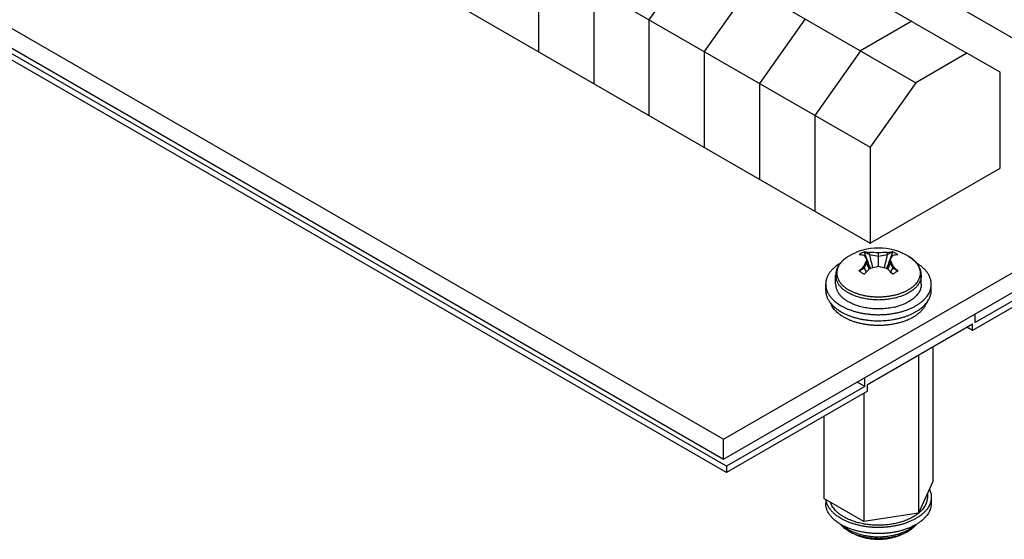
# Model space of a CAD drawing. Header units: inches. Extents: x 0 to 22, y 0 to 17.
# Tile 4 of 16: x 2.1 to 4.7, y 11.3 to 12.7. Entities that reach past the tile are written whole.
import ezdxf

# ---------------------------------------------------------------- set-up
doc = ezdxf.new("R2010")
doc.units = ezdxf.units.IN
doc.header["$LTSCALE"] = 1.21
doc.header["$MEASUREMENT"] = 0
doc.layers.get('0').update_dxf_attribs({"linetype": 'CONTINUOUS'})
doc.layers.add('02___PRT_ALL_AXES', color=7, linetype='CONTINUOUS')

msp = doc.modelspace()

# ---------------------------------------------------------------- linework, layer by layer
at = {"color": 7, "linetype": 'CONTINUOUS'}
for p, q in [((3.9476, 11.5794), (7.9428, 13.8861)), ((3.9476, 11.5288), (7.9428, 13.8355)), ((2.59, 13.7105), (4.5699, 12.5674)), ((2.4592, 13.635), (4.4391, 12.4918)), ((2.9789, 13.5922), (4.9588, 12.449)), ((2.3425, 13.4697), (4.3224, 12.3265)), ((0.9566, 13.3064), (3.9476, 11.5794)), ((0.9566, 13.2558), (3.9476, 11.5288)), ((3.9547, 11.5108), (0.9849, 13.2255)), ((2.3425, 13.2247), (4.3224, 12.0816)), ((3.9547, 11.4945), (0.9849, 13.2092)), ((3.4739, 12.8164), (3.4739, 12.5715)), ((3.8734, 12.8185), (3.7567, 12.6531)), ((3.6153, 12.7348), (3.6153, 12.4898)), ((4.0148, 12.7368), (3.8982, 12.5715)), ((3.7567, 12.6531), (3.7567, 12.4082)), ((4.1562, 12.6551), (4.0396, 12.4898)), ((4.4285, 12.649), (4.2977, 12.5735)), ((3.8982, 12.5715), (3.8982, 12.3265)), ((4.2977, 12.5735), (4.181, 12.4081)), ((4.5699, 12.5674), (4.4391, 12.4918)), ((4.6548, 12.5184), (4.5699, 12.5674)), ((4.6548, 12.2734), (4.6548, 12.5184)), ((4.0396, 12.4898), (4.0396, 12.2449)), ((4.4391, 12.4918), (4.3224, 12.3265)), ((4.181, 12.4081), (4.181, 12.1632)), ((4.3224, 12.3265), (4.3224, 12.0816)), ((4.3224, 12.0816), (4.6548, 12.2734)), ((4.2939, 12.0516), (4.2942, 12.0518)), ((4.3077, 12.0593), (4.3206, 12.0519)), ((4.3134, 12.0309), (4.3134, 12.039)), ((4.3206, 12.0519), (4.3206, 12.0574)), ((4.3206, 12.0519), (4.3436, 12.0483)), ((4.3436, 12.0215), (4.3436, 12.0565)), ((4.3436, 12.0483), (4.3666, 12.0519)), ((4.3666, 12.0519), (4.3795, 12.0593)), ((4.3666, 12.0519), (4.3666, 12.0574)), ((4.3739, 12.0309), (4.3739, 12.039)), ((4.3931, 12.0518), (4.3934, 12.0516)), ((4.2943, 12.0101), (4.3072, 12.0176)), ((4.3072, 12.0176), (4.3134, 12.0309)), ((4.3072, 12.0176), (4.3072, 12.0231)), ((4.3739, 12.0309), (4.38, 12.0176)), ((4.38, 12.0176), (4.38, 12.0231)), ((4.38, 12.0176), (4.393, 12.0101)), ((4.4395, 12.0318), (4.4396, 12.0317)), ((4.2341, 11.9762), (4.2341, 11.9991)), ((4.4531, 11.9762), (4.4531, 11.9991)), ((4.2086, 11.9607), (4.2086, 11.9762)), ((4.4786, 11.9607), (4.4786, 11.9762)), ((4.483, 11.8158), (4.483, 11.4712)), ((4.4457, 11.7943), (4.4457, 11.3907)), ((4.3063, 11.6974), (4.3063, 11.3691)), ((4.2042, 11.6385), (4.2042, 11.428)), ((3.9476, 11.5288), (3.9476, 11.5794)), ((3.9547, 11.5108), (3.9547, 11.4945)), ((4.483, 11.4712), (4.4457, 11.3907)), ((4.4686, 11.4401), (4.4686, 11.4316)), ((4.4786, 11.4316), (4.4786, 11.4161)), ((4.3063, 11.3691), (4.2042, 11.428)), ((4.2086, 11.4255), (4.2086, 11.4161)), ((4.4457, 11.3907), (4.3063, 11.3691)), ((4.2682, 11.344), (4.2663, 11.3452))]:
    msp.add_line(p, q, dxfattribs=at)
for centre, radius, start, end in [((4.3436, 11.92), 0.1489, 58.6861, 121.3139), ((4.2878, 11.9823), 0.0696, 84.6388, 84.974), ((4.3518, 11.9668), 0.1027, 115.6819, 124.144), ((4.3046, 11.9879), 0.0715, 87.4652, 87.8163), ((4.9024, 12.2434), 0.6229, 197.1821, 199.1348), ((4.932, 12.2535), 0.6542, 199.1288, 201.3011), ((4.3258, 11.8949), 0.1625, 83.7082, 91.8236), ((5.0412, 12.2021), 0.7361, 191.7756, 194.496), ((4.3614, 11.8949), 0.1625, 88.1764, 96.2918), ((3.646, 12.2021), 0.7361, 345.5033, 348.2244), ((3.7553, 12.2535), 0.6542, 338.6984, 340.8712), ((3.7848, 12.2434), 0.6229, 340.8652, 342.8179), ((4.3827, 11.9879), 0.0715, 92.1837, 92.535), ((4.3364, 11.9686), 0.1006, 59.9789, 64.362), ((4.3346, 11.9654), 0.1043, 55.8866, 59.9922), ((4.3994, 11.9824), 0.0695, 95.0258, 95.3616), ((4.4515, 11.8661), 0.2132, 132.5917, 137.5039), ((4.4773, 12.0991), 0.1887, 205.6071, 209.0834), ((4.4649, 11.8584), 0.2132, 132.5917, 137.5039), ((4.6149, 12.1331), 0.3184, 198.7263, 201.8975), ((4.3791, 11.8448), 0.1802, 101.3444, 108.9184), ((4.3082, 11.8448), 0.1802, 71.0816, 78.6556), ((4.2223, 11.8584), 0.2132, 42.4961, 47.4083), ((4.0724, 12.1331), 0.3184, 338.1025, 341.2737), ((4.2099, 12.0991), 0.1887, 330.9164, 334.3929), ((4.2358, 11.8661), 0.2132, 42.4961, 47.4083), ((4.445, 11.8794), 0.1995, 139.0653, 139.2434), ((4.1287, 11.7085), 0.3435, 59.9916, 61.2544), ((4.1046, 11.6669), 0.3915, 58.8219, 59.9789), ((4.4936, 11.8211), 0.2596, 135.7135, 135.8521), ((4.1937, 11.8211), 0.2596, 44.1479, 44.2865), ((4.568, 11.6918), 0.3627, 118.779, 121.2242), ((4.2422, 11.8794), 0.1995, 40.7566, 40.9346), ((4.3486, 12.0724), 0.1589, 282.671, 285.7534), ((4.3264, 12.0184), 0.1454, 246.6258, 247.4431), ((4.3324, 12.0619), 0.1778, 250.9033, 252.5098), ((4.3611, 12.0179), 0.1449, 292.5542, 293.3744), ((4.2959, 11.4033), 0.0646, 219.3189, 221.5021), ((4.3436, 11.4723), 0.1489, 238.6861, 301.3139), ((4.3189, 11.4317), 0.1013, 239.9989, 240.6382)]:
    msp.add_arc(centre, radius, start, end, dxfattribs=at)
for points, knots in [([(4.2663, 12.0472), (4.265, 12.0464), (4.2627, 12.0449), (4.2582, 12.0417), (4.2539, 12.0383), (4.2501, 12.0346), (4.2475, 12.0318), (4.245, 12.0289), (4.2428, 12.0259), (4.2408, 12.0227), (4.2391, 12.0195), (4.2376, 12.0163), (4.2363, 12.0129), (4.2354, 12.0095), (4.2346, 12.0061), (4.2342, 12.0026), (4.2341, 12.0002), (4.2341, 11.9991)], [0, 0, 0, 0, 0.070475, 0.139628, 0.27388, 0.339108, 0.40315, 0.466085, 0.528004, 0.589004, 0.649199, 0.708705, 0.767644, 0.826134, 0.884263, 0.942156, 1, 1, 1, 1]), ([(4.2663, 12.0472), (4.264, 12.0458), (4.2606, 12.0435), (4.2565, 12.0403), (4.2527, 12.0371), (4.2493, 12.0336), (4.2463, 12.03), (4.2443, 12.0273), (4.2425, 12.0245), (4.241, 12.0216), (4.2397, 12.0187), (4.2387, 12.0158), (4.2379, 12.0129), (4.2373, 12.0099), (4.237, 12.0069), (4.2369, 12.004), (4.2371, 12.001), (4.2376, 11.998), (4.2383, 11.9951), (4.2392, 11.9921), (4.2404, 11.9892), (4.2418, 11.9864), (4.2434, 11.9836), (4.2453, 11.9808), (4.2475, 11.9781), (4.2506, 11.9745), (4.2542, 11.9711), (4.2581, 11.9679), (4.2613, 11.9656), (4.2647, 11.9633), (4.267, 11.9619), (4.2682, 11.9612)], [0, 0, 0, 0, 0.073543, 0.108896, 0.143296, 0.20927, 0.240924, 0.271736, 0.301761, 0.331067, 0.359735, 0.387855, 0.415529, 0.44287, 0.469996, 0.49703, 0.524098, 0.551325, 0.578832, 0.606734, 0.635138, 0.66414, 0.693826, 0.724269, 0.75553, 0.787659, 0.854635, 0.889548, 0.925417, 0.962241, 1, 1, 1, 1]), ([(4.3072, 12.0496), (4.3051, 12.0501), (4.3008, 12.051), (4.2964, 12.0514), (4.2943, 12.0516)], [0, 0, 0, 0, 0.50921, 1, 1, 1, 1]), ([(4.3134, 12.039), (4.3129, 12.04), (4.3119, 12.0419), (4.3103, 12.0447), (4.3088, 12.0472), (4.3077, 12.0488), (4.3072, 12.0496)], [0, 0, 0, 0, 0.273549, 0.531508, 0.773692, 1, 1, 1, 1]), ([(4.3072, 12.0231), (4.3077, 12.0245), (4.3087, 12.0273), (4.3102, 12.0313), (4.3118, 12.0352), (4.3128, 12.0378), (4.3134, 12.039)], [0, 0, 0, 0, 0.264402, 0.519439, 0.76475, 1, 1, 1, 1]), ([(4.3077, 12.0593), (4.3099, 12.0592), (4.3142, 12.0587), (4.3185, 12.0579), (4.3206, 12.0574)], [0, 0, 0, 0, 0.49079, 1, 1, 1, 1]), ([(4.3666, 12.0574), (4.3688, 12.0579), (4.373, 12.0587), (4.3774, 12.0592), (4.3795, 12.0593)], [0, 0, 0, 0, 0.509209, 1, 1, 1, 1]), ([(4.38, 12.0496), (4.3795, 12.0488), (4.3785, 12.0472), (4.3769, 12.0447), (4.3754, 12.0419), (4.3744, 12.04), (4.3739, 12.039)], [0, 0, 0, 0, 0.22631, 0.468494, 0.726452, 1, 1, 1, 1]), ([(4.3739, 12.039), (4.3744, 12.0378), (4.3755, 12.0352), (4.377, 12.0313), (4.3785, 12.0273), (4.3795, 12.0245), (4.38, 12.0231)], [0, 0, 0, 0, 0.235251, 0.480563, 0.7356, 1, 1, 1, 1]), ([(4.393, 12.0516), (4.3908, 12.0514), (4.3865, 12.051), (4.3822, 12.0501), (4.38, 12.0496)], [0, 0, 0, 0, 0.490791, 1, 1, 1, 1]), ([(4.4397, 12.0318), (4.4384, 12.0333), (4.4357, 12.0361), (4.4312, 12.0401), (4.4263, 12.0438), (4.4228, 12.0461), (4.421, 12.0472)], [0, 0, 0, 0, 0.239378, 0.485557, 0.739071, 1, 1, 1, 1]), ([(4.421, 12.0472), (4.4228, 12.0461), (4.4263, 12.0438), (4.4312, 12.04), (4.4356, 12.0361), (4.4382, 12.0333), (4.4395, 12.0318)], [0, 0, 0, 0, 0.26614, 0.52145, 0.765977, 1, 1, 1, 1]), ([(4.2459, 12.03), (4.2444, 12.0291), (4.2416, 12.0273), (4.2362, 12.0235), (4.2301, 12.0186), (4.2246, 12.0132), (4.2208, 12.0086), (4.2183, 12.0052), (4.216, 12.0018), (4.2141, 11.9982), (4.2124, 11.9946), (4.211, 11.991), (4.21, 11.9873), (4.2092, 11.9836), (4.2087, 11.9799), (4.2086, 11.9775), (4.2086, 11.9762)], [0, 0, 0, 0, 0.074838, 0.147805, 0.288034, 0.420821, 0.484565, 0.546629, 0.607118, 0.666161, 0.723909, 0.780537, 0.836239, 0.89123, 0.945737, 1, 1, 1, 1]), ([(4.4396, 12.0317), (4.4409, 12.0301), (4.4433, 12.0269), (4.4458, 12.0225), (4.4474, 12.019), (4.4484, 12.0164), (4.4492, 12.0137), (4.4498, 12.011), (4.4502, 12.0083), (4.4503, 12.0056), (4.4503, 12.0029), (4.45, 12.0002), (4.4496, 11.9975), (4.4489, 11.9948), (4.4481, 11.9922), (4.447, 11.9895), (4.4457, 11.9869), (4.4438, 11.9834), (4.4408, 11.9792), (4.4366, 11.9744), (4.4316, 11.9698), (4.426, 11.9655), (4.4197, 11.9615), (4.4128, 11.9578), (4.4055, 11.9545), (4.3976, 11.9516), (4.3893, 11.949), (4.3807, 11.9469), (4.3718, 11.9453), (4.3627, 11.9441), (4.3534, 11.9434), (4.3441, 11.9431), (4.3348, 11.9433), (4.3255, 11.944), (4.3164, 11.9451), (4.3074, 11.9468), (4.2988, 11.9488), (4.2905, 11.9513), (4.2826, 11.9542), (4.2752, 11.9574), (4.2705, 11.9599), (4.2682, 11.9612)], [0, 0, 0, 0, 0.025561, 0.049961, 0.061794, 0.073419, 0.084869, 0.096182, 0.107397, 0.118557, 0.129704, 0.14088, 0.152128, 0.163489, 0.175002, 0.186702, 0.198624, 0.210796, 0.235981, 0.262433, 0.290258, 0.319505, 0.350178, 0.382238, 0.415612, 0.450197, 0.485864, 0.522465, 0.559833, 0.597792, 0.636153, 0.674721, 0.7133, 0.751691, 0.789699, 0.827137, 0.863825, 0.899595, 0.934297, 0.967801, 1, 1, 1, 1]), ([(4.4531, 11.9991), (4.4531, 12.0005), (4.453, 12.0027), (4.4526, 12.0056), (4.4521, 12.0085), (4.4514, 12.0114), (4.4505, 12.0142), (4.4494, 12.017), (4.4478, 12.0204), (4.4455, 12.0244), (4.4428, 12.0282), (4.4408, 12.0306), (4.4397, 12.0318)], [0, 0, 0, 0, 0.121114, 0.181746, 0.242524, 0.364696, 0.426202, 0.488026, 0.612816, 0.739493, 0.868443, 1, 1, 1, 1]), ([(4.4786, 11.9762), (4.4786, 11.9775), (4.4785, 11.9799), (4.4781, 11.9836), (4.4773, 11.9873), (4.4762, 11.991), (4.4749, 11.9946), (4.4732, 11.9982), (4.4712, 12.0018), (4.469, 12.0052), (4.4664, 12.0086), (4.4626, 12.0132), (4.4572, 12.0186), (4.451, 12.0235), (4.4457, 12.0273), (4.4428, 12.0291), (4.4414, 12.03)], [0, 0, 0, 0, 0.054262, 0.108767, 0.163757, 0.219458, 0.276084, 0.333831, 0.392872, 0.45336, 0.515425, 0.579167, 0.711941, 0.852186, 0.92517, 1, 1, 1, 1]), ([(4.2341, 11.9991), (4.2341, 11.998), (4.2342, 11.996), (4.2346, 11.9929), (4.2353, 11.9898), (4.2362, 11.9867), (4.2374, 11.9837), (4.2388, 11.9807), (4.2405, 11.9777), (4.2425, 11.9748), (4.2446, 11.972), (4.2479, 11.9682), (4.2516, 11.9647), (4.2557, 11.9614), (4.259, 11.9589), (4.2625, 11.9566), (4.2649, 11.9551), (4.2662, 11.9544)], [0, 0, 0, 0, 0.053901, 0.10806, 0.162729, 0.218149, 0.274543, 0.332115, 0.391045, 0.451488, 0.513574, 0.577408, 0.710566, 0.780031, 0.851431, 0.924768, 1, 1, 1, 1]), ([(4.4531, 11.9991), (4.4531, 11.9984), (4.4531, 11.997), (4.4529, 11.9943), (4.4523, 11.9909), (4.4511, 11.9868), (4.4495, 11.9829), (4.4475, 11.9789), (4.445, 11.9751), (4.4421, 11.9714), (4.4388, 11.9678), (4.4351, 11.9643), (4.4311, 11.9609), (4.4266, 11.9578), (4.4218, 11.9548), (4.4167, 11.9519), (4.4113, 11.9493), (4.4056, 11.9469), (4.4017, 11.9454), (4.3997, 11.9448)], [0, 0, 0, 0, 0.02519, 0.050432, 0.10126, 0.152905, 0.205734, 0.260071, 0.316192, 0.374318, 0.434616, 0.497203, 0.562145, 0.629466, 0.699149, 0.771142, 0.845361, 0.921693, 1, 1, 1, 1]), ([(4.2086, 11.9762), (4.2086, 11.9749), (4.2087, 11.9724), (4.2092, 11.9686), (4.21, 11.9647), (4.2112, 11.961), (4.2126, 11.9572), (4.2144, 11.9535), (4.2165, 11.9499), (4.2189, 11.9463), (4.2216, 11.9428), (4.2246, 11.9394), (4.2278, 11.9361), (4.2326, 11.9317), (4.2379, 11.9276), (4.2436, 11.9238), (4.2466, 11.922), (4.2482, 11.9211)], [0, 0, 0, 0, 0.0539, 0.108059, 0.162728, 0.218147, 0.274541, 0.332113, 0.391042, 0.451486, 0.513573, 0.577404, 0.64306, 0.710603, 0.851454, 0.924796, 1, 1, 1, 1]), ([(4.2086, 11.9607), (4.2086, 11.9594), (4.2087, 11.9569), (4.2092, 11.953), (4.21, 11.9492), (4.2112, 11.9455), (4.2126, 11.9417), (4.2144, 11.938), (4.2165, 11.9344), (4.2189, 11.9308), (4.2216, 11.9273), (4.2246, 11.9239), (4.2278, 11.9206), (4.2326, 11.9162), (4.2379, 11.9121), (4.2436, 11.9083), (4.2466, 11.9065), (4.2482, 11.9056)], [0, 0, 0, 0, 0.0539, 0.108059, 0.162728, 0.218147, 0.274541, 0.332113, 0.391042, 0.451486, 0.513573, 0.577404, 0.64306, 0.710603, 0.851454, 0.924796, 1, 1, 1, 1]), ([(4.2341, 11.9762), (4.2341, 11.9752), (4.2342, 11.9731), (4.2346, 11.97), (4.2353, 11.9669), (4.2362, 11.9638), (4.2374, 11.9608), (4.2388, 11.9578), (4.2405, 11.9549), (4.2425, 11.952), (4.2446, 11.9491), (4.2479, 11.9454), (4.2516, 11.9418), (4.2557, 11.9385), (4.259, 11.9361), (4.2625, 11.9337), (4.2649, 11.9322), (4.2662, 11.9315)], [0, 0, 0, 0, 0.053901, 0.10806, 0.162729, 0.218149, 0.274543, 0.332115, 0.391045, 0.451488, 0.513574, 0.577408, 0.710566, 0.780031, 0.851431, 0.924768, 1, 1, 1, 1]), ([(4.2482, 11.9211), (4.2506, 11.9197), (4.2555, 11.9171), (4.2633, 11.9135), (4.2715, 11.9103), (4.28, 11.9074), (4.289, 11.9049), (4.2982, 11.9027), (4.3077, 11.901), (4.3173, 11.8997), (4.3271, 11.8988), (4.337, 11.8983), (4.3469, 11.8982), (4.3568, 11.8986), (4.3667, 11.8993), (4.3764, 11.9005), (4.3859, 11.9021), (4.3952, 11.9041), (4.4043, 11.9065), (4.413, 11.9093), (4.4213, 11.9124), (4.4292, 11.9158), (4.4367, 11.9196), (4.4436, 11.9237), (4.45, 11.9281), (4.4559, 11.9328), (4.4611, 11.9377), (4.4657, 11.9427), (4.4696, 11.948), (4.4729, 11.9535), (4.475, 11.9581), (4.4764, 11.9619), (4.4772, 11.9648), (4.4778, 11.9676), (4.4783, 11.9705), (4.4786, 11.9733), (4.4786, 11.9753), (4.4786, 11.9762)], [0, 0, 0, 0, 0.030656, 0.062386, 0.0951, 0.128719, 0.163155, 0.198302, 0.234046, 0.270266, 0.306838, 0.343629, 0.38051, 0.417347, 0.454006, 0.490357, 0.526274, 0.561632, 0.596318, 0.630222, 0.663247, 0.695307, 0.72633, 0.756259, 0.785059, 0.812711, 0.839227, 0.86464, 0.889018, 0.912458, 0.935095, 0.946166, 0.957102, 0.967926, 0.978665, 0.989347, 1, 1, 1, 1]), ([(4.2789, 11.8923), (4.2815, 11.8915), (4.2868, 11.8899), (4.2948, 11.888), (4.303, 11.8863), (4.3114, 11.8849), (4.32, 11.8839), (4.3315, 11.8829), (4.346, 11.8825), (4.3634, 11.8834), (4.3776, 11.8851), (4.3888, 11.8872), (4.3969, 11.889), (4.4048, 11.8912), (4.4125, 11.8936), (4.4198, 11.8963), (4.4269, 11.8993), (4.4336, 11.9025), (4.4399, 11.906), (4.4458, 11.9097), (4.4513, 11.9136), (4.4564, 11.9177), (4.4609, 11.922), (4.465, 11.9265), (4.4686, 11.9311), (4.4717, 11.9358), (4.4742, 11.9407), (4.4762, 11.9456), (4.4776, 11.9506), (4.4784, 11.9556), (4.4786, 11.959), (4.4786, 11.9607)], [0, 0, 0, 0, 0.034431, 0.069512, 0.105158, 0.141276, 0.177771, 0.214544, 0.288508, 0.362358, 0.435276, 0.471145, 0.50649, 0.541223, 0.575261, 0.608528, 0.640957, 0.672488, 0.703075, 0.732679, 0.761279, 0.788866, 0.815452, 0.841064, 0.865752, 0.889585, 0.91266, 0.935091, 0.957018, 0.978598, 1, 1, 1, 1]), ([(4.4531, 11.9762), (4.4531, 11.9755), (4.4531, 11.974), (4.4529, 11.9718), (4.4526, 11.9696), (4.4519, 11.9667), (4.4508, 11.963), (4.4489, 11.9587), (4.4466, 11.9545), (4.4437, 11.9504), (4.4403, 11.9465), (4.4365, 11.9426), (4.4322, 11.939), (4.4275, 11.9355), (4.4224, 11.9322), (4.4169, 11.9292), (4.4111, 11.9263), (4.4049, 11.9238), (4.3984, 11.9214), (4.394, 11.9201), (4.3917, 11.9194)], [0, 0, 0, 0, 0.024669, 0.049397, 0.074245, 0.099269, 0.150046, 0.202163, 0.255974, 0.311771, 0.36978, 0.430161, 0.493013, 0.558378, 0.626249, 0.69657, 0.769249, 0.844157, 0.921136, 1, 1, 1, 1]), ([(4.2876, 11.9448), (4.2857, 11.9454), (4.2819, 11.9468), (4.2764, 11.9491), (4.2712, 11.9516), (4.2678, 11.9534), (4.2662, 11.9544)], [0, 0, 0, 0, 0.259814, 0.51335, 0.760208, 1, 1, 1, 1]), ([(4.3997, 11.9448), (4.3975, 11.944), (4.3932, 11.9426), (4.3865, 11.9409), (4.3797, 11.9393), (4.3727, 11.9381), (4.3655, 11.9371), (4.3583, 11.9364), (4.351, 11.9359), (4.3436, 11.9358), (4.3363, 11.9359), (4.329, 11.9364), (4.3217, 11.9371), (4.3146, 11.9381), (4.3076, 11.9393), (4.3007, 11.9409), (4.294, 11.9426), (4.2897, 11.944), (4.2876, 11.9448)], [0, 0, 0, 0, 0.05928, 0.119815, 0.181449, 0.244017, 0.307341, 0.371239, 0.435523, 0.5, 0.564477, 0.628761, 0.692659, 0.755983, 0.818551, 0.880185, 0.94072, 1, 1, 1, 1]), ([(4.2552, 11.8917), (4.2531, 11.8929), (4.2491, 11.8954), (4.2434, 11.8995), (4.2382, 11.9039), (4.2336, 11.9084), (4.2295, 11.9131), (4.2261, 11.918), (4.2233, 11.923), (4.2218, 11.9265), (4.2212, 11.9282)], [0, 0, 0, 0, 0.143208, 0.281039, 0.41334, 0.540207, 0.661874, 0.778698, 0.891182, 1, 1, 1, 1]), ([(4.3834, 11.9173), (4.381, 11.9168), (4.3759, 11.9157), (4.3683, 11.9146), (4.3605, 11.9137), (4.3527, 11.9131), (4.3448, 11.9129), (4.3368, 11.9131), (4.329, 11.9135), (4.3212, 11.9143), (4.3135, 11.9154), (4.306, 11.9168), (4.2986, 11.9185), (4.2915, 11.9205), (4.2847, 11.9228), (4.2782, 11.9254), (4.272, 11.9283), (4.2681, 11.9304), (4.2662, 11.9315)], [0, 0, 0, 0, 0.063249, 0.127419, 0.192295, 0.257659, 0.323283, 0.38894, 0.454401, 0.51944, 0.583833, 0.647366, 0.709834, 0.771042, 0.830813, 0.888984, 0.945419, 1, 1, 1, 1]), ([(4.4661, 11.9282), (4.4657, 11.9271), (4.4648, 11.925), (4.4633, 11.9218), (4.4615, 11.9187), (4.4595, 11.9157), (4.4573, 11.9126), (4.4539, 11.9087), (4.4502, 11.9049), (4.446, 11.9013), (4.4427, 11.8987), (4.4391, 11.8961), (4.434, 11.8928), (4.4272, 11.8889), (4.4215, 11.8862), (4.4185, 11.885)], [0, 0, 0, 0, 0.051983, 0.104975, 0.159118, 0.214535, 0.271332, 0.329593, 0.450728, 0.513729, 0.57837, 0.644656, 0.712578, 0.853211, 1, 1, 1, 1]), ([(4.2482, 11.9056), (4.2501, 11.9044), (4.2542, 11.9022), (4.2606, 11.8992), (4.2673, 11.8964), (4.2719, 11.8947), (4.2742, 11.8939)], [0, 0, 0, 0, 0.23982, 0.486745, 0.740288, 1, 1, 1, 1]), ([(4.2687, 11.885), (4.2664, 11.886), (4.2618, 11.8881), (4.2574, 11.8905), (4.2552, 11.8917)], [0, 0, 0, 0, 0.508369, 1, 1, 1, 1]), ([(4.4166, 11.8842), (4.414, 11.883), (4.4085, 11.8809), (4.3999, 11.8782), (4.3911, 11.8759), (4.3819, 11.874), (4.3726, 11.8725), (4.363, 11.8714), (4.3534, 11.8707), (4.3436, 11.8705), (4.3339, 11.8707), (4.3242, 11.8714), (4.3147, 11.8725), (4.3053, 11.874), (4.2962, 11.8759), (4.2873, 11.8782), (4.2788, 11.8809), (4.2733, 11.883), (4.2706, 11.8842)], [0, 0, 0, 0, 0.058202, 0.118061, 0.179386, 0.241964, 0.305562, 0.369938, 0.434838, 0.500001, 0.565164, 0.630064, 0.69444, 0.758039, 0.820616, 0.881942, 0.941798, 1, 1, 1, 1]), ([(4.4786, 11.4316), (4.4786, 11.4307), (4.4786, 11.4288), (4.4783, 11.4259), (4.4778, 11.423), (4.4772, 11.4202), (4.4764, 11.4173), (4.475, 11.4136), (4.4729, 11.4089), (4.4696, 11.4034), (4.4657, 11.3982), (4.4611, 11.3931), (4.4559, 11.3882), (4.45, 11.3835), (4.4436, 11.3792), (4.4367, 11.3751), (4.4292, 11.3713), (4.4213, 11.3678), (4.413, 11.3647), (4.4043, 11.3619), (4.3952, 11.3595), (4.3859, 11.3575), (4.3764, 11.3559), (4.3667, 11.3548), (4.3568, 11.354), (4.3469, 11.3536), (4.337, 11.3537), (4.3271, 11.3542), (4.3173, 11.3551), (4.3077, 11.3564), (4.2982, 11.3582), (4.289, 11.3603), (4.28, 11.3628), (4.2715, 11.3657), (4.2633, 11.3689), (4.2555, 11.3725), (4.2506, 11.3751), (4.2482, 11.3765)], [0, 0, 0, 0, 0.010653, 0.021335, 0.032074, 0.042898, 0.053834, 0.064905, 0.087542, 0.110982, 0.13536, 0.160773, 0.187289, 0.214941, 0.243741, 0.27367, 0.304693, 0.336753, 0.369778, 0.403682, 0.438368, 0.473726, 0.509643, 0.545994, 0.582653, 0.61949, 0.656371, 0.693162, 0.729734, 0.765954, 0.801698, 0.836845, 0.871281, 0.9049, 0.937614, 0.969344, 1, 1, 1, 1]), ([(4.4686, 11.4316), (4.4686, 11.4307), (4.4686, 11.4289), (4.4683, 11.4261), (4.4678, 11.4234), (4.4672, 11.4207), (4.4664, 11.4179), (4.4651, 11.4143), (4.4629, 11.4099), (4.4597, 11.4047), (4.4558, 11.3996), (4.4513, 11.3948), (4.4479, 11.3918), (4.4461, 11.3903)], [0, 0, 0, 0, 0.056573, 0.11331, 0.170372, 0.227915, 0.286089, 0.345037, 0.465717, 0.590927, 0.721393, 0.857638, 1, 1, 1, 1]), ([(4.4742, 11.4515), (4.4749, 11.4499), (4.4762, 11.4467), (4.4776, 11.4417), (4.4784, 11.4367), (4.4786, 11.4333), (4.4786, 11.4316)], [0, 0, 0, 0, 0.256765, 0.507809, 0.754911, 1, 1, 1, 1]), ([(4.2482, 11.361), (4.2466, 11.3619), (4.2436, 11.3637), (4.2379, 11.3675), (4.2326, 11.3716), (4.2278, 11.376), (4.2246, 11.3793), (4.2216, 11.3827), (4.2189, 11.3862), (4.2165, 11.3898), (4.2144, 11.3934), (4.2126, 11.3971), (4.2112, 11.4009), (4.21, 11.4046), (4.2092, 11.4085), (4.2087, 11.4123), (4.2086, 11.4148), (4.2086, 11.4161)], [0, 0, 0, 0, 0.075204, 0.148546, 0.289397, 0.35694, 0.422596, 0.486427, 0.548514, 0.608958, 0.667887, 0.725459, 0.781853, 0.837272, 0.891941, 0.9461, 1, 1, 1, 1]), ([(4.2482, 11.3765), (4.2468, 11.3773), (4.2441, 11.3789), (4.2389, 11.3823), (4.2341, 11.3859), (4.2297, 11.3898), (4.2256, 11.3936), (4.2211, 11.3986), (4.2173, 11.404), (4.2147, 11.4083), (4.2131, 11.4116), (4.2117, 11.415), (4.2106, 11.4183), (4.2097, 11.4217), (4.2093, 11.424), (4.2091, 11.4251)], [0, 0, 0, 0, 0.074106, 0.14658, 0.286424, 0.353799, 0.419492, 0.545959, 0.666346, 0.724504, 0.781444, 0.837302, 0.892232, 0.946404, 1, 1, 1, 1]), ([(4.2552, 11.3806), (4.2531, 11.3818), (4.2489, 11.3844), (4.243, 11.3887), (4.2378, 11.3931), (4.2331, 11.3978), (4.229, 11.4027), (4.2255, 11.4077), (4.2232, 11.4121), (4.2217, 11.4156), (4.2211, 11.4174), (4.2208, 11.4183)], [0, 0, 0, 0, 0.143717, 0.28187, 0.414307, 0.541145, 0.662645, 0.779206, 0.891392, 0.946096, 1, 1, 1, 1]), ([(4.4786, 11.4161), (4.4786, 11.4152), (4.4786, 11.4132), (4.4783, 11.4104), (4.4778, 11.4075), (4.4772, 11.4047), (4.4764, 11.4018), (4.475, 11.398), (4.4729, 11.3934), (4.4696, 11.3879), (4.4657, 11.3826), (4.4611, 11.3776), (4.4559, 11.3727), (4.45, 11.368), (4.4436, 11.3636), (4.4367, 11.3595), (4.4292, 11.3557), (4.4213, 11.3523), (4.413, 11.3492), (4.4043, 11.3464), (4.3952, 11.344), (4.3859, 11.342), (4.3764, 11.3404), (4.3667, 11.3392), (4.3568, 11.3385), (4.3469, 11.3381), (4.337, 11.3382), (4.3271, 11.3387), (4.3173, 11.3396), (4.3077, 11.3409), (4.2982, 11.3426), (4.289, 11.3448), (4.28, 11.3473), (4.2715, 11.3502), (4.2633, 11.3534), (4.2555, 11.357), (4.2506, 11.3596), (4.2482, 11.361)], [0, 0, 0, 0, 0.010653, 0.021335, 0.032074, 0.042898, 0.053834, 0.064905, 0.087542, 0.110982, 0.13536, 0.160773, 0.187289, 0.214941, 0.243741, 0.27367, 0.304693, 0.336753, 0.369778, 0.403682, 0.438368, 0.473726, 0.509643, 0.545994, 0.582653, 0.61949, 0.656371, 0.693162, 0.729734, 0.765954, 0.801698, 0.836845, 0.871281, 0.9049, 0.937614, 0.969344, 1, 1, 1, 1]), ([(4.4461, 11.3903), (4.4434, 11.3881), (4.4392, 11.385), (4.4331, 11.3812), (4.4282, 11.3784), (4.423, 11.3758), (4.4176, 11.3734), (4.412, 11.3712), (4.4062, 11.3691), (4.4002, 11.3672), (4.3919, 11.365), (4.3834, 11.3631), (4.3747, 11.3617), (4.3681, 11.3608), (4.3614, 11.3601), (4.3546, 11.3597), (4.3478, 11.3595), (4.3387, 11.3594), (4.3274, 11.3599), (4.3162, 11.3611), (4.3074, 11.3625), (4.3009, 11.3638), (4.2946, 11.3652), (4.2864, 11.3674), (4.2766, 11.3705), (4.2672, 11.3744), (4.2602, 11.3778), (4.2569, 11.3797), (4.2552, 11.3806)], [0, 0, 0, 0, 0.052005, 0.079184, 0.107124, 0.135802, 0.16519, 0.195251, 0.225944, 0.257224, 0.289042, 0.354059, 0.387153, 0.42055, 0.454189, 0.488002, 0.521923, 0.555886, 0.623656, 0.690787, 0.723954, 0.756768, 0.789169, 0.821099, 0.883318, 0.943059, 0.971903, 1, 1, 1, 1]), ([(4.2663, 11.3452), (4.2645, 11.3463), (4.261, 11.3485), (4.256, 11.3523), (4.2515, 11.3562), (4.2488, 11.359), (4.2475, 11.3605)], [0, 0, 0, 0, 0.26093, 0.514443, 0.760622, 1, 1, 1, 1]), ([(4.2662, 11.3485), (4.2648, 11.3494), (4.262, 11.351), (4.2569, 11.3546), (4.2533, 11.3575), (4.251, 11.3595)], [0, 0, 0, 0, 0.261396, 0.515291, 1, 1, 1, 1]), ([(4.2662, 11.3485), (4.2677, 11.3477), (4.2707, 11.3461), (4.2754, 11.3438), (4.2803, 11.3416), (4.2854, 11.3397), (4.2907, 11.3379), (4.2961, 11.3363), (4.3017, 11.3348), (4.3094, 11.3331), (4.3192, 11.3315), (4.3313, 11.3303), (4.3435, 11.3299), (4.3558, 11.3303), (4.3678, 11.3315), (4.3777, 11.3331), (4.3854, 11.3348), (4.391, 11.3362), (4.3964, 11.3378), (4.4017, 11.3396), (4.4068, 11.3416), (4.4117, 11.3437), (4.4164, 11.346), (4.4209, 11.3484), (4.4251, 11.351), (4.4303, 11.3545), (4.434, 11.3574), (4.4362, 11.3595)], [0, 0, 0, 0, 0.028264, 0.057287, 0.087029, 0.117455, 0.148518, 0.18017, 0.212354, 0.245014, 0.3115, 0.379112, 0.447298, 0.515488, 0.583114, 0.649621, 0.682295, 0.714496, 0.746165, 0.777249, 0.807695, 0.837461, 0.866505, 0.894795, 0.922305, 0.949018, 1, 1, 1, 1]), ([(4.4413, 11.3624), (4.44, 11.3607), (4.4371, 11.3575), (4.4322, 11.3531), (4.4268, 11.3489), (4.423, 11.3464), (4.421, 11.3452)], [0, 0, 0, 0, 0.238379, 0.484118, 0.737922, 1, 1, 1, 1]), ([(4.2692, 11.3434), (4.2718, 11.342), (4.2772, 11.3393), (4.2857, 11.3357), (4.2949, 11.3327), (4.3045, 11.3302), (4.3145, 11.3282), (4.3247, 11.3268), (4.3352, 11.3261), (4.3457, 11.3259), (4.3562, 11.3263), (4.3666, 11.3273), (4.3768, 11.3289), (4.3866, 11.3311), (4.396, 11.3338), (4.4036, 11.3365), (4.4093, 11.339), (4.4146, 11.3415), (4.4185, 11.3437), (4.421, 11.3452)], [0, 0, 0, 0, 0.056258, 0.11501, 0.176005, 0.238935, 0.303444, 0.369144, 0.435623, 0.502451, 0.569194, 0.635416, 0.700695, 0.764626, 0.826833, 0.886978, 0.91619, 0.944783, 1, 1, 1, 1])]:
    msp.add_open_spline(points, degree=3, knots=knots, dxfattribs=at)
at = {"layer": '02___PRT_ALL_AXES', "color": 7, "linetype": 'CONTINUOUS'}
for p, q in [((7.2781, 13.4297), (4.5911, 11.8782)), ((7.2852, 13.4174), (4.584, 11.8578)), ((4.5911, 11.8782), (4.5911, 11.9003)), ((4.584, 11.8742), (4.3153, 11.719)), ((4.584, 11.8578), (4.5699, 11.866)), ((4.584, 11.8578), (4.584, 11.8742)), ((4.3083, 11.7149), (4.3083, 11.737)), ((4.3083, 11.7149), (3.9547, 11.5108)), ((4.3083, 11.7149), (4.2892, 11.726)), ((4.3153, 11.7027), (4.3153, 11.719)), ((4.3153, 11.7027), (3.9547, 11.4945))]:
    msp.add_line(p, q, dxfattribs=at)

doc.saveas('drawing.dxf')
